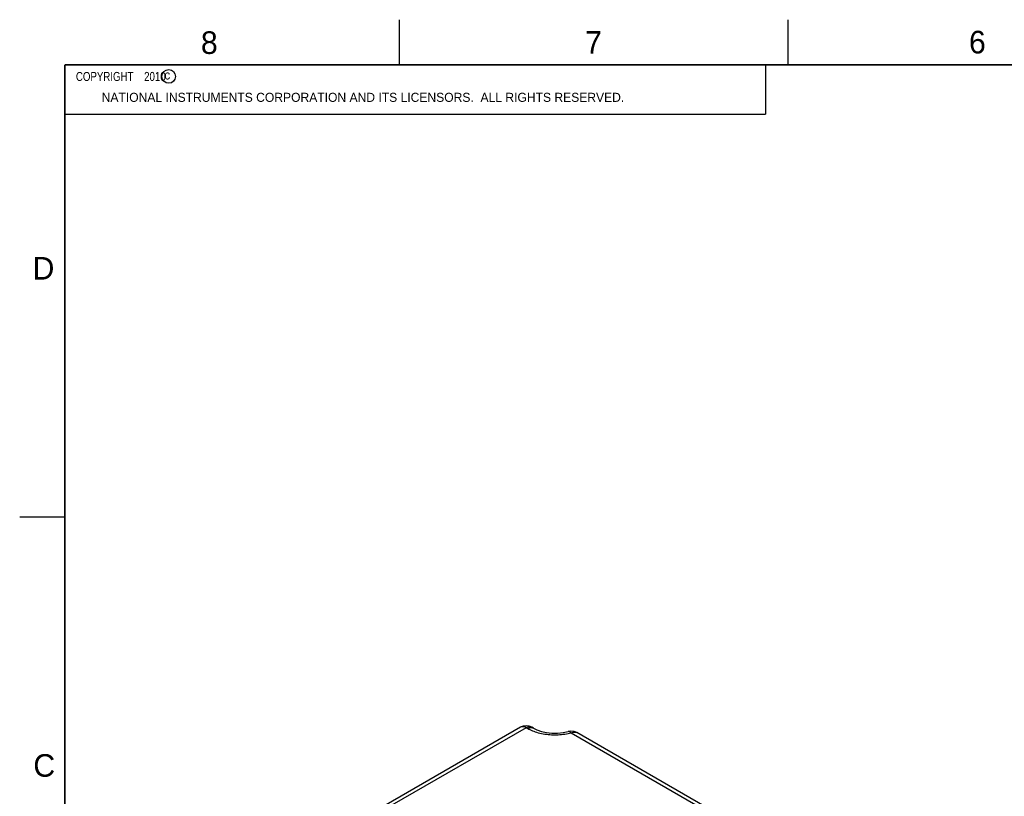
# Model space of a CAD drawing. Header units: inches. Extents: x 0 to 34, y 0 to 22.
# Tile 15 of 32: x 0 to 10.9, y 13.4 to 22. Entities that reach past the tile are written whole.
import ezdxf

# ---------------------------------------------------------------- set-up
doc = ezdxf.new("R2010")
doc.units = ezdxf.units.IN
doc.header["$LTSCALE"] = 1.87
doc.header["$MEASUREMENT"] = 0
doc.layers.get('0').update_dxf_attribs({"linetype": 'CONTINUOUS'})
doc.styles.get("Standard").update_dxf_attribs({"font": 'txt', "width": 0.8})

msp = doc.modelspace()

# ---------------------------------------------------------------- linework, layer by layer
at = {"color": 2, "linetype": 'CONTINUOUS'}
for p, q in [((4.2, 21.5), (4.2, 22)), ((8.5, 21.5), (8.5, 22)), ((0.5, 21.5), (8.25, 21.5)), ((0.5, 21.5), (0.5, 20.9531)), ((8.25, 21.5), (8.25, 20.9531)), ((0.5, 20.9531), (8.25, 20.9531)), ((0, 16.5), (0.5, 16.5))]:
    msp.add_line(p, q, dxfattribs=at)
at = {"color": 7, "linetype": 'CONTINUOUS'}
for p, q in [((5.5399, 14.173), (4.055, 13.3156)), ((5.6024, 14.1668), (4.1175, 13.3094)), ((5.6201, 14.1566), (5.6024, 14.1668)), ((5.6826, 14.1628), (5.6649, 14.173)), ((5.6826, 14.1628), (5.6826, 14.1628)), ((6.068, 14.1265), (6.068, 14.1265)), ((8.6469, 12.6376), (6.1006, 14.1078)), ((8.7094, 12.6438), (6.1631, 14.114))]:
    msp.add_line(p, q, dxfattribs=at)
at = {"color": 7, "linetype": 'CONTINUOUS', "const_width": 0.02}
for points in [[(0.5, 21.5), (0.5, 0.5)], [(33.5, 21.5), (0.5, 21.5)]]:
    msp.add_lwpolyline(points, dxfattribs=at)
at = {"color": 7, "linetype": 'CONTINUOUS'}
for points in [[(5.6649, 14.173), (5.6354, 14.1853), (5.603, 14.1898), (5.5702, 14.1855), (5.5399, 14.173)], [(5.6826, 14.1628), (5.7222, 14.1436), (5.771, 14.1271), (5.8271, 14.115), (5.8879, 14.1086), (5.9504, 14.1084), (6.0115, 14.1146), (6.068, 14.1265)], [(6.1631, 14.114), (6.1321, 14.1267), (6.0984, 14.1308), (6.068, 14.1265)]]:
    msp.add_lwpolyline(points, dxfattribs=at)
at = {"color": 2, "linetype": 'CONTINUOUS'}
msp.add_circle((1.6484, 21.3727), 0.0754, dxfattribs=at)
at = {"color": 7, "linetype": 'CONTINUOUS'}
for points, knots in [([(5.6024, 14.1668), (5.5953, 14.1709), (5.5811, 14.1773), (5.559, 14.1802), (5.5455, 14.1763), (5.5399, 14.173)], [0, 0, 0, 0, 0.3773335, 0.7053046, 1, 1, 1, 1]), ([(5.6024, 14.1668), (5.6096, 14.171), (5.6239, 14.1774), (5.6459, 14.1801), (5.6594, 14.1762), (5.6649, 14.173)], [0, 0, 0, 0, 0.3798735, 0.7072096, 1, 1, 1, 1]), ([(5.6201, 14.1566), (5.6273, 14.1608), (5.6415, 14.1671), (5.6572, 14.1691), (5.6643, 14.1685)], [0, 0, 0, 0, 0.5371441, 1, 1, 1, 1]), ([(6.1006, 14.1078), (6.0776, 14.1016), (6.03, 14.0917), (5.9568, 14.0844), (5.8822, 14.0845), (5.809, 14.0921), (5.7396, 14.1068), (5.6764, 14.1279), (5.6378, 14.1464), (5.6201, 14.1566)], [0, 0, 0, 0, 0.1444235, 0.2944398, 0.4463349, 0.5963606, 0.7407576, 0.876111, 1, 1, 1, 1]), ([(6.1006, 14.1078), (6.0966, 14.1128), (6.089, 14.1208), (6.077, 14.1275), (6.0701, 14.1268), (6.0681, 14.1263)], [0, 0, 0, 0, 0.4890051, 0.845634, 1, 1, 1, 1]), ([(6.1006, 14.1078), (6.1078, 14.112), (6.122, 14.1184), (6.1441, 14.1212), (6.1575, 14.1172), (6.1631, 14.114)], [0, 0, 0, 0, 0.3798735, 0.7072096, 1, 1, 1, 1])]:
    msp.add_open_spline(points, degree=3, knots=knots, dxfattribs=at)
msp.add_open_spline([(5.6643, 14.1685), (5.6707, 14.1679), (5.6771, 14.166), (5.6826, 14.1628)], degree=3, dxfattribs=at)

# ---------------------------------------------------------------- texts
at = {"color": 2, "linetype": 'CONTINUOUS'}
for s, height, p in [('8', 0.25, (2.0046, 21.6213)), ('7', 0.25, (6.2556, 21.6243)), ('6', 0.25, (10.5012, 21.6272)), ('c', 0.1, (1.599, 21.3388)), ('NATIONAL INSTRUMENTS CORPORATION AND ITS LICENSORS.  ALL RIGHTS RESERVED.', 0.1, (0.9071, 21.0911)), ('D', 0.25, (0.1424, 19.125)), ('C', 0.25, (0.1508, 13.6246))]:
    msp.add_text(s, height=height, dxfattribs=at).set_placement(p)
at = {"color": 2, "linetype": 'CONTINUOUS', "insert": (0.5625, 21.4219), "char_height": 0.1, "width": 1.52, "attachment_point": 1}
msp.add_mtext('  COPYRIGHT    2010', dxfattribs=at)

doc.saveas('drawing.dxf')
